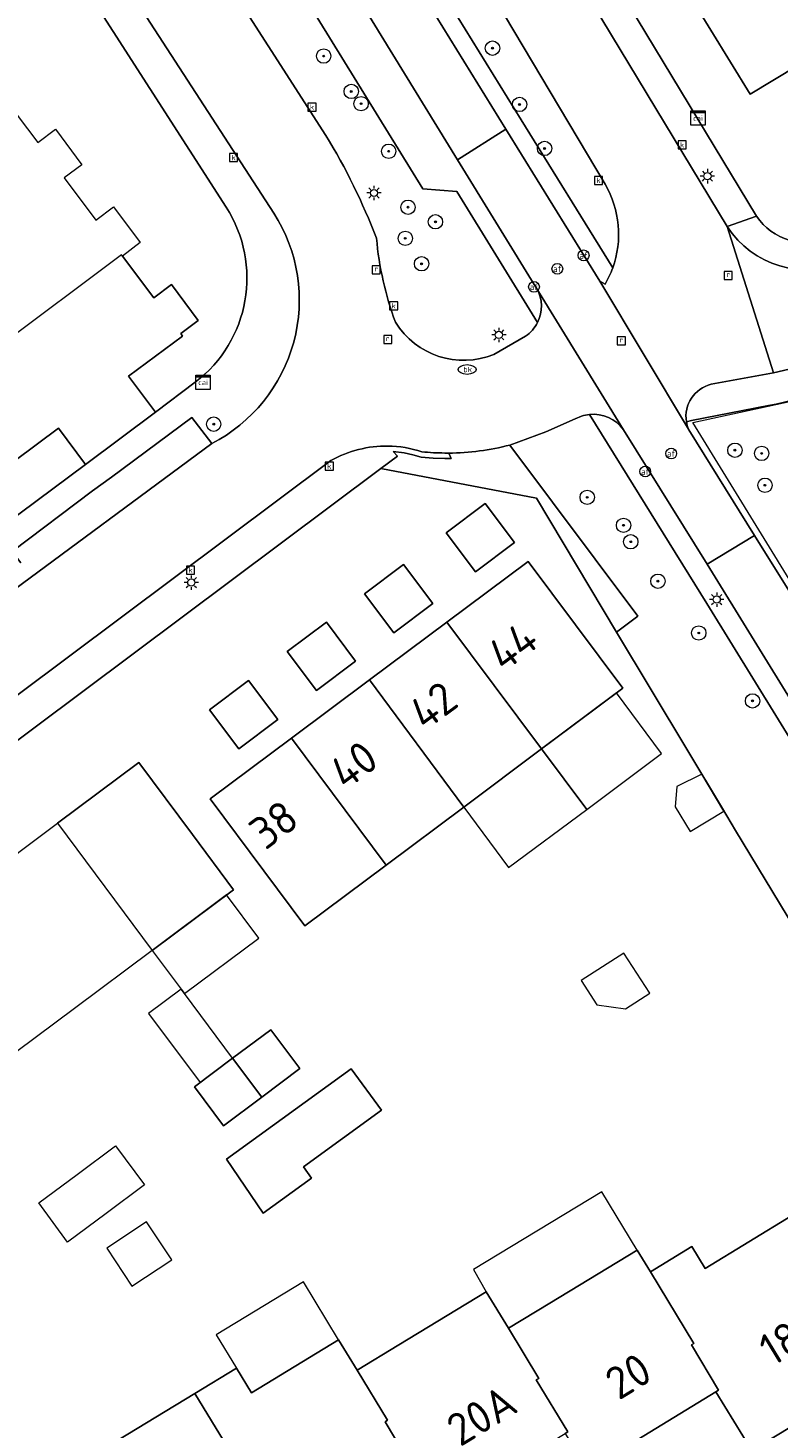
# Model space of a CAD drawing. Header units: metres. Extents: x 168032 to 180145, y 382923 to 399665.
# Tile 100 of 256: x 177502 to 177543, y 387598 to 387676. Entities that reach past the tile are written whole.
import ezdxf
from ezdxf.enums import TextEntityAlignment as Align

# ---------------------------------------------------------------- set-up
doc = ezdxf.new("R2010")
doc.units = ezdxf.units.M
doc.layers.get('0').update_dxf_attribs({"color": 8, "lineweight": 18})
for name, color, linetype, lineweight in [('B-WE-GR-BEPLANTING_CULTUUR_BOSPLANTSOEN-GV', 8, 'Continuous', 18), ('B-WE-GR-BEPLANTING_CULTUUR_HEESTERS-GV', 8, 'Continuous', 18), ('B-WE-GR-BOOM-S', 8, 'Continuous', 18), ('B-WE-IE-TERREINAFSCHEIDING_KUNSTMATIG_HEKWERK-G', 8, 'IE-TERREINAFSCHEIDING-KUNSTMATIG', 18), ('B-WE-KL-DATA-S', 8, 'Continuous', 18), ('B-WE-KL-ET_LS_OV_LICHTMAST-S', 8, 'Continuous', 18), ('B-WE-KL-WATER-S', 8, 'Continuous', 18), ('B-WE-OG-BEBOUWING-GV', 8, 'Continuous', 18), ('B-WE-OG-BEBOUWING-T18', 8, 'Continuous', 18), ('B-WE-OG-BEBOUWING_LUIFEL-GV', 8, 'Continuous', 18), ('B-WE-OG-BEBOUWING_SCHUUR-GV', 8, 'Continuous', 18), ('B-WE-OG-TERREIN_CULTUURSCHEIDING-GV', 8, 'Continuous', 18), ('B-WE-OG-TERREIN_ERF-GV', 8, 'Continuous', 18), ('B-WE-RI-GWA_KOLK-S', 8, 'Continuous', 18), ('B-WE-RI-GWA_RIOOLPUT-S', 8, 'Continuous', 18), ('B-WE-VH-VERHARDING_ASFALT-GV', 8, 'Continuous', 18), ('B-WE-VH-VERHARDING_BETONSTRAATSTEEN-GV', 8, 'Continuous', 18), ('B-WE-VH-VERHARDING_TEGEL-GV', 8, 'Continuous', 18), ('B-WE-VW-AFSLUITPAAL-S', 8, 'Continuous', 18)]:
    doc.layers.add(name, color=color, linetype=linetype, lineweight=lineweight)
doc.styles.add('NLCS-ISO', font='NLCS-ISO.ttf')
doc.styles.add('NLCS-ISO-M200-T18', font='NLCS-ISO.ttf', dxfattribs={"height": 0.36})
doc.linetypes.add('IE-TERREINAFSCHEIDING-KUNSTMATIG', pattern='A,4,[82,NLCS.SHX,S=0.75,R=90,X=0,Y=0],4,-2', length=10)

# ---------------------------------------------------------------- blocks, each defined once
blk = doc.blocks.new('SKL-DATA_SIGNAAL_CAIKAST-SO')
at = {"color": 0, "linetype": 'ByBlock', "lineweight": 18}
for points in [[(-2, 2), (2, 2), (2, 1.68), (-2, 1.68)], [(-2, 1.52), (2, 1.52), (2, -2), (-2, -2)]]:
    blk.add_lwpolyline(points, close=True, dxfattribs=at)
at = {"color": 0, "linetype": 'ByBlock', "lineweight": 18, "style": 'NLCS-ISO'}
blk.add_text('cai', height=1.5, dxfattribs=at).set_placement((0, 0), align=Align.MIDDLE_CENTER)
blk = doc.blocks.new('SKL-ET_OV_LICHTMAST-SO')
at = {"color": 0, "linetype": 'ByBlock', "lineweight": 18}
for points in [[(-1.25, 0), (-2, 0)], [(-1.41, 1.41), (-0.88, 0.88)], [(0, 2), (0, 1.25)], [(0.88, 0.88), (1.41, 1.41)], [(2, 0), (1.25, 0)], [(-1.41, -1.41), (-0.88, -0.88)], [(0, -1.25), (0, -2)], [(0.88, -0.88), (1.41, -1.41)]]:
    blk.add_lwpolyline(points, dxfattribs=at)
blk.add_circle((0, 0), 1, dxfattribs=at)
blk = doc.blocks.new('SVW-AFSLUITPAAL-SO')
at = {"lineweight": 18}
blk.add_circle((0, 0), 1.5, dxfattribs=at)
at = {"lineweight": 18, "style": 'NLCS-ISO'}
blk.add_text('af', height=1.8, dxfattribs=at).set_placement((0, 0), align=Align.MIDDLE_CENTER)
blk = doc.blocks.new('SKL-WATER_BRANDKRAAN_BRANDPUT-SO')
at = {"color": 0, "linetype": 'ByBlock', "lineweight": 18}
blk.add_ellipse((0, 0), major_axis=(2.5, 0), ratio=0.54, dxfattribs=at)
at = {"color": 0, "linetype": 'ByBlock', "lineweight": 18, "style": 'NLCS-ISO'}
blk.add_text('bk', height=1.5, dxfattribs=at).set_placement((0.16, 0), align=Align.MIDDLE_CENTER)
blk = doc.blocks.new('SRI-KOLK-SO')
at = {"color": 0, "linetype": 'ByBlock', "lineweight": 18}
blk.add_lwpolyline([(-1.125, -1.125), (1.125, -1.125), (1.125, 1.125), (-1.125, 1.125)], close=True, dxfattribs=at)
at = {"color": 0, "linetype": 'ByBlock', "lineweight": 18, "style": 'NLCS-ISO'}
blk.add_text('k', height=1.5, dxfattribs=at).set_placement((0, 0), align=Align.MIDDLE_CENTER)
blk = doc.blocks.new('SRI-PUT_INSPECTIEPUT_RIOOLPUT-SO')
at = {"color": 0, "linetype": 'ByBlock', "lineweight": 18}
blk.add_lwpolyline([(-1.12, -1.12), (1.12, -1.12), (1.12, 1.12), (-1.12, 1.12)], close=True, dxfattribs=at)
at = {"color": 0, "linetype": 'ByBlock', "lineweight": 18, "style": 'NLCS-ISO'}
blk.add_text('r', height=1.5, dxfattribs=at).set_placement((0, 0.28), align=Align.MIDDLE_CENTER)
blk = doc.blocks.new('SGR-BOOM_01-SO')
at = {"linetype": 'ByBlock', "lineweight": 18}
h = blk.add_hatch(color=0, dxfattribs=at)
h.dxf.hatch_style = 1
edge = h.paths.add_edge_path()
edge.add_arc((0, 0), 0.25, 0, 360)
at = {"color": 0, "linetype": 'ByBlock', "lineweight": 18}
for radius in [2, 0.25]:
    blk.add_circle((0, 0), radius, dxfattribs=at)

msp = doc.modelspace()

# ---------------------------------------------------------------- linework, layer by layer
at = {"layer": 'B-WE-GR-BEPLANTING_CULTUUR_BOSPLANTSOEN-GV', "flags": 128}
for points in [[(177510.445, 387691.428), (177493.639, 387718.647), (177493.107, 387718.709), (177491.583, 387717.725), (177490.512, 387717.033), (177488.772, 387715.91), (177489.659, 387714.533), (177490.018, 387713.975), (177518.252, 387670.12)], [(177530.025, 387659.718), (177525.531, 387666.996), (177523.637, 387667.153), (177509.575, 387689.958), (177510.445, 387691.428)], [(177527.599, 387657.939), (177529.352, 387658.953)]]:
    msp.add_lwpolyline(points, dxfattribs=at)
at = {"layer": 'B-WE-GR-BEPLANTING_CULTUUR_BOSPLANTSOEN-GV'}
for points in [[(177518.252, 387670.12, -0.043725), (177521.062, 387664.401)], [(177521.062, 387664.401, 0.066916), (177522.114, 387659.733)], [(177522.114, 387659.733, 0.366869), (177527.599, 387657.939)], [(177529.352, 387658.953, 0.129351), (177530.025, 387659.718)]]:
    msp.add_lwpolyline(points, format="xyb", dxfattribs=at)
at = {"layer": 'B-WE-GR-BEPLANTING_CULTUUR_HEESTERS-GV', "flags": 128}
for points in [[(177532.472, 387654.511), (177532.111, 387654.349), (177530.489, 387653.624), (177528.485, 387652.899), (177535.592, 387643.385), (177534.406, 387642.5), (177540.307, 387632.676), (177541.038, 387631.459), (177551.368, 387614.411), (177557.701, 387603.96), (177561.841, 387597.09), (177564.139, 387598.258), (177564.737, 387598.562), (177566.049, 387599.394), (177561.564, 387606.938), (177551.102, 387625.167), (177539.449, 387644.078)], [(177539.449, 387644.078), (177532.908, 387654.601)], [(177525.078, 387652.453), (177525.217, 387652.155), (177524.863, 387652.154), (177524.208, 387652.174), (177523.553, 387652.229), (177523.079, 387652.359), (177522.604, 387652.46), (177521.984, 387652.531), (177522.222, 387652.273), (177521.311, 387651.592), (177529.96, 387649.946), (177534.406, 387642.5), (177535.592, 387643.385), (177528.485, 387652.899)]]:
    msp.add_lwpolyline(points, dxfattribs=at)
at = {"layer": 'B-WE-GR-BEPLANTING_CULTUUR_HEESTERS-GV'}
for points in [[(177532.908, 387654.601, 0.052124), (177532.472, 387654.511)], [(177528.485, 387652.899, -0.062761), (177525.078, 387652.453)]]:
    msp.add_lwpolyline(points, format="xyb", dxfattribs=at)
at = {"layer": 'B-WE-IE-TERREINAFSCHEIDING_KUNSTMATIG_HEKWERK-G', "flags": 128}
msp.add_lwpolyline([(177551.956, 387632.528), (177538.664, 387654.147), (177544.395, 387655.394), (177546.881, 387655.976), (177548.618, 387655.216)], dxfattribs=at)
at = {"layer": 'B-WE-OG-BEBOUWING-GV', "flags": 128}
for points in [[(177546.492, 387681.574), (177542.843, 387679.522), (177541.823, 387679.761), (177541.243, 387679.407), (177538.572, 387677.775), (177541.845, 387672.418), (177544.466, 387673.997), (177547.668, 387668.729), (177552.536, 387671.696), (177547.836, 387679.35)], [(177506.926, 387663.412), (177506.88, 387663.48), (177499.98, 387658.33), (177497.605, 387656.547), (177497.97, 387656.057), (177500.956, 387652.046), (177503.37, 387653.843), (177504.875, 387651.822), (177508.765, 387654.718), (177507.273, 387656.723), (177510.273, 387658.956), (177510.169, 387659.096), (177511.148, 387659.829), (177509.658, 387661.82), (177508.672, 387661.081)], [(177527.107, 387649.638), (177524.941, 387648.01), (177526.57, 387645.843), (177528.735, 387647.47)], [(177520.393, 387644.625), (177522.019, 387642.453), (177524.192, 387644.08), (177522.571, 387646.247)], [(177524.97, 387643.041), (177530.242, 387635.998), (177530.808, 387636.421), (177534.766, 387639.376), (177529.502, 387646.426)], [(177516.099, 387641.41), (177517.722, 387639.24), (177519.902, 387640.87), (177518.279, 387643.04)], [(177524.97, 387643.041), (177520.672, 387639.832), (177525.921, 387632.765), (177530.242, 387635.998)], [(177511.77, 387638.17), (177513.401, 387636.007), (177515.564, 387637.64), (177513.933, 387639.803)], [(177520.672, 387639.832), (177516.34, 387636.597), (177521.6, 387629.532), (177525.921, 387632.765)], [(177516.34, 387636.597), (177511.812, 387633.216), (177514.802, 387629.211), (177517.08, 387626.15), (177521.6, 387629.532)], [(177510.83, 387631.232), (177507.835, 387635.243), (177503.307, 387631.861), (177508.585, 387624.795), (177513.11, 387628.17)], [(177513.06, 387618.794), (177514.674, 387616.63), (177516.8, 387618.22), (177515.18, 387620.38)], [(177513.06, 387618.794), (177510.93, 387617.2), (177512.55, 387615.04), (177514.674, 387616.63)], [(177514.761, 387610.183), (177517.444, 387612.129), (177516.994, 387612.749), (177521.337, 387615.899), (177519.661, 387618.211), (177512.719, 387613.177)], [(177544.2, 387610.06), (177539.34, 387607.11), (177538.613, 387608.316), (177536.304, 387606.91), (177538.72, 387602.93), (177538.58, 387602.85), (177540.08, 387600.34), (177539.941, 387600.25), (177541.941, 387596.97), (177544.761, 387598.68), (177544.241, 387599.54), (177548.601, 387602.19), (177548.73, 387602.27), (177547.42, 387604.45), (177547.55, 387604.53)], [(177536.304, 387606.91), (177535.57, 387608.12), (177530.7, 387605.17), (177528.401, 387603.778), (177530.09, 387600.99), (177529.95, 387600.91), (177531.7, 387598.01), (177531.551, 387597.92), (177533.311, 387595.03), (177536.121, 387596.74), (177535.601, 387597.6), (177539.941, 387600.25), (177540.08, 387600.34), (177538.58, 387602.85), (177538.72, 387602.93)], [(177528.401, 387603.778), (177527.17, 387605.81), (177522.31, 387602.86), (177519.979, 387601.445), (177521.67, 387598.66), (177521.54, 387598.58), (177523.46, 387595.37), (177523.331, 387595.29), (177524.901, 387592.72), (177527.711, 387594.42), (177527.191, 387595.27), (177531.551, 387597.92), (177531.7, 387598.01), (177529.95, 387600.91), (177530.09, 387600.99)], [(177519.979, 387601.445), (177518.95, 387603.14), (177514.1, 387600.19), (177513.271, 387601.55), (177510.96, 387600.15), (177513.47, 387596.02), (177513.33, 387595.94), (177515.46, 387592.35), (177515.331, 387592.27), (177516.681, 387590.05), (177519.501, 387591.77), (177518.981, 387592.63), (177523.331, 387595.29), (177523.46, 387595.37), (177521.54, 387598.58), (177521.67, 387598.66)], [(177510.96, 387600.15), (177506.09, 387597.2), (177503.776, 387595.798), (177505.48, 387593.01), (177505.36, 387592.94), (177508.19, 387588.16), (177508.061, 387588.08), (177508.681, 387587.06), (177511.501, 387588.77), (177510.981, 387589.62), (177515.331, 387592.27), (177515.46, 387592.35), (177513.33, 387595.94), (177513.47, 387596.02)]]:
    msp.add_lwpolyline(points, close=True, dxfattribs=at)
at = {"layer": 'B-WE-OG-BEBOUWING_LUIFEL-GV', "flags": 128}
for points in [[(177534.408, 387639.11), (177530.242, 387635.998), (177532.758, 387632.635), (177536.921, 387635.744)], [(177530.242, 387635.998), (177525.921, 387632.765), (177528.414, 387629.409), (177532.758, 387632.635)], [(177514.507, 387625.469), (177512.714, 387627.874), (177508.585, 387624.795), (177510.193, 387622.639), (177510.379, 387622.39)], [(177510.379, 387622.39), (177510.193, 387622.639), (177508.383, 387621.289), (177511.259, 387617.446), (177513.06, 387618.794)], [(177535.57, 387608.12), (177533.599, 387611.369), (177526.461, 387607.039), (177527.17, 387605.81), (177528.401, 387603.778)], [(177518.95, 387603.14), (177516.992, 387606.365), (177512.138, 387603.408), (177513.271, 387601.55), (177514.1, 387600.19)]]:
    msp.add_lwpolyline(points, close=True, dxfattribs=at)
at = {"layer": 'B-WE-OG-BEBOUWING_SCHUUR-GV', "flags": 128}
for points in [[(177539.158, 387634.589), (177537.763, 387633.902), (177537.684, 387632.771), (177538.508, 387631.399), (177540.393, 387632.532)], [(177533.319, 387621.771), (177534.923, 387621.539), (177536.266, 387622.408), (177534.823, 387624.645), (177532.455, 387623.118)], [(177508.275, 387609.691), (177506.065, 387608.226), (177507.457, 387606.125), (177509.668, 387607.591)]]:
    msp.add_lwpolyline(points, close=True, dxfattribs=at)
at = {"layer": 'B-WE-OG-TERREIN_CULTUURSCHEIDING-GV', "flags": 128}
for points in [[(177500.015, 387710.36), (177495.138, 387718.471), (177493.639, 387718.647), (177510.445, 387691.428), (177509.575, 387689.958), (177523.637, 387667.153), (177525.531, 387666.996), (177530.025, 387659.718)], [(177505.896, 387715.9), (177502.624, 387713.874), (177529.107, 387670.994), (177534.202, 387662.746)], [(177502.624, 387713.874), (177501.775, 387713.348), (177528.257, 387670.47), (177533.484, 387662.007), (177533.781, 387661.852)], [(177534.202, 387662.746), (177529.107, 387670.994), (177502.624, 387713.874)], [(177529.981, 387661.589), (177525.57, 387668.768), (177500.015, 387710.36)], [(177533.776, 387667.4), (177509.477, 387708.222)], [(177544.69, 387655.508), (177543.306, 387655.176), (177542.869, 387655.091), (177538.595, 387654.256), (177538.3, 387654.198)], [(177538.418, 387653.778), (177538.424, 387653.763), (177538.43, 387653.748), (177542.099, 387647.868), (177552.104, 387631.834), (177555.78, 387633.834), (177556.731, 387634.351), (177544.69, 387655.508)], [(177532.908, 387654.601), (177539.449, 387644.078), (177551.102, 387625.167), (177561.564, 387606.938), (177566.049, 387599.394), (177567.021, 387600.01), (177562.561, 387607.51), (177552.081, 387625.77), (177539.456, 387646.267)], [(177539.456, 387646.267), (177534.8, 387653.75)]]:
    msp.add_lwpolyline(points, dxfattribs=at)
at = {"layer": 'B-WE-OG-TERREIN_CULTUURSCHEIDING-GV'}
for points in [[(177534.202, 387662.746, 0.223978), (177533.776, 387667.4)], [(177533.781, 387661.852, 0.045298), (177534.202, 387662.746)], [(177530.025, 387659.718, 0.247864), (177529.981, 387661.589)], [(177534.8, 387653.75, 0.26534), (177532.908, 387654.601)], [(177538.3, 387654.198, 0.066749), (177538.418, 387653.778)]]:
    msp.add_lwpolyline(points, format="xyb", dxfattribs=at)
at = {"layer": 'B-WE-OG-TERREIN_ERF-GV', "flags": 128}
for points in [[(177515.767, 387709.36), (177542.205, 387665.632)], [(177512.697, 387666.13), (177500.11, 387685.693)], [(177554.191, 387679.931), (177557.404, 387674.663), (177552.536, 387671.696), (177547.668, 387668.729), (177544.466, 387673.997), (177541.845, 387672.418), (177538.572, 387677.775)], [(177500.449, 387672.079), (177502.212, 387669.721), (177503.198, 387670.459), (177504.67, 387668.491), (177503.682, 387667.751), (177505.44, 387665.4), (177506.433, 387666.143), (177507.92, 387664.155), (177506.926, 387663.412), (177508.672, 387661.081), (177509.658, 387661.82), (177511.148, 387659.829), (177510.169, 387659.096), (177510.273, 387658.956), (177507.273, 387656.723), (177508.765, 387654.718), (177510.979, 387656.388)], [(177496.646, 387645.698), (177504.875, 387651.822), (177503.37, 387653.843), (177500.956, 387652.046)], [(177506.09, 387597.2), (177510.96, 387600.15), (177513.271, 387601.55), (177514.1, 387600.19), (177518.95, 387603.14), (177519.979, 387601.445), (177522.31, 387602.86), (177527.17, 387605.81), (177528.401, 387603.778), (177530.7, 387605.17), (177535.57, 387608.12), (177536.304, 387606.91), (177538.613, 387608.316), (177539.34, 387607.11), (177544.2, 387610.06), (177551.368, 387614.411), (177541.038, 387631.459), (177540.307, 387632.676), (177534.406, 387642.5), (177529.96, 387649.946), (177521.311, 387651.592), (177482.671, 387622.71)], [(177561.841, 387597.09), (177557.701, 387603.96), (177553.091, 387601.16), (177553.611, 387600.31), (177550.781, 387598.6), (177548.601, 387602.19), (177544.241, 387599.54), (177544.761, 387598.68), (177541.941, 387596.97), (177539.941, 387600.25), (177535.601, 387597.6)]]:
    msp.add_lwpolyline(points, dxfattribs=at)
at = {"layer": 'B-WE-OG-TERREIN_ERF-GV'}
for points in [[(177510.979, 387656.388, 0.391199), (177512.697, 387666.13)], [(177542.205, 387665.632, 0.364601), (177546.273, 387664.449)]]:
    msp.add_lwpolyline(points, format="xyb", dxfattribs=at)
at = {"layer": 'B-WE-OG-TERREIN_ERF-GV', "flags": 128}
for points in [[(177524.941, 387648.01), (177527.107, 387649.638), (177528.735, 387647.47), (177526.57, 387645.843)], [(177521.6, 387629.532), (177517.08, 387626.15), (177514.802, 387629.211), (177511.812, 387633.216), (177516.34, 387636.597), (177520.672, 387639.832), (177524.97, 387643.041), (177529.502, 387646.426), (177534.766, 387639.376), (177530.808, 387636.421), (177530.242, 387635.998), (177525.921, 387632.765)], [(177520.393, 387644.625), (177522.571, 387646.247), (177524.192, 387644.08), (177522.019, 387642.453)], [(177517.722, 387639.24), (177516.099, 387641.41), (177518.279, 387643.04), (177519.902, 387640.87)], [(177513.401, 387636.007), (177511.77, 387638.17), (177513.933, 387639.803), (177515.564, 387637.64)], [(177495.61, 387615.117), (177491.278, 387611.886), (177490.761, 387611.5), (177486.741, 387608.501), (177486.488, 387608.84), (177481.475, 387615.552), (177486.002, 387618.934), (177490.32, 387622.159), (177494.655, 387625.398), (177498.981, 387628.629), (177503.307, 387631.861), (177507.835, 387635.243), (177510.83, 387631.232), (177513.11, 387628.17), (177508.585, 387624.795), (177504.261, 387621.569), (177499.944, 387618.349)], [(177510.93, 387617.2), (177513.06, 387618.794), (177515.18, 387620.38), (177516.8, 387618.22), (177514.674, 387616.63), (177512.55, 387615.04)], [(177512.719, 387613.177), (177519.661, 387618.211), (177521.337, 387615.899), (177516.994, 387612.749), (177517.444, 387612.129), (177514.761, 387610.183)], [(177502.27, 387610.76), (177504.405, 387612.336), (177506.55, 387613.92), (177508.16, 387611.75), (177506.02, 387610.16), (177503.88, 387608.57)]]:
    msp.add_lwpolyline(points, close=True, dxfattribs=at)
at = {"layer": 'B-WE-VH-VERHARDING_ASFALT-GV', "flags": 128}
for points in [[(177501.775, 387713.348), (177500.161, 387715.962), (177499.98, 387716.255), (177482.693, 387745.031), (177477.89, 387753.025), (177475.15, 387751.715), (177492.523, 387722.821), (177491.514, 387721.307), (177492.031, 387720.51), (177493.201, 387718.77), (177493.107, 387718.709), (177493.639, 387718.647), (177495.138, 387718.471), (177500.015, 387710.36), (177525.57, 387668.768), (177528.257, 387670.47)], [(177552.819, 387630.688), (177552.104, 387631.834), (177542.099, 387647.868), (177539.456, 387646.267), (177552.081, 387625.77), (177562.561, 387607.51), (177565.082, 387609.028), (177565.041, 387609.09), (177564.03, 387610.9), (177563.35, 387612.096), (177553.591, 387629.45)]]:
    msp.add_lwpolyline(points, close=True, dxfattribs=at)
at = {"layer": 'B-WE-VH-VERHARDING_BETONSTRAATSTEEN-GV', "flags": 128}
for points in [[(177518.252, 387670.12), (177490.018, 387713.975), (177485.82, 387711.255), (177515.352, 387665.8)], [(177539.68, 387656.276), (177543.142, 387656.908), (177540.579, 387665.055), (177514.241, 387708.621)], [(177509.477, 387708.222), (177533.776, 387667.4)], [(177540.579, 387665.055), (177543.142, 387656.908), (177546.941, 387657.804), (177547.519, 387657.634), (177549.231, 387658.285), (177551.864, 387659.792)], [(177533.781, 387661.852), (177533.484, 387662.007), (177538.418, 387653.778)], [(177534.8, 387653.75), (177529.981, 387661.589)], [(177529.352, 387658.953), (177527.599, 387657.939)], [(177511.896, 387652.982), (177510.784, 387654.432), (177506.318, 387651.114), (177505.271, 387650.343), (177500.786, 387646.977), (177501.269, 387646.339)], [(177528.485, 387652.899), (177530.489, 387653.624), (177532.111, 387654.349), (177532.472, 387654.511)], [(177511.896, 387652.982), (177500, 387644.202), (177478.82, 387628.195), (177476.03, 387625.525), (177472.992, 387621.924), (177472.715, 387621.595), (177471.765, 387620.84), (177470.7, 387620.375), (177469.505, 387620.14), (177468.17, 387620.165), (177465.212, 387620.61), (177464.387, 387615.682), (177468.632, 387615.016)], [(177472.992, 387621.924), (177476.03, 387625.525), (177478.82, 387628.195), (177500, 387644.202), (177511.896, 387652.982)], [(177524.866, 387652.454), (177524.972, 387652.453), (177525.078, 387652.453)], [(177480.698, 387623.74), (177518.53, 387652.04)]]:
    msp.add_lwpolyline(points, dxfattribs=at)
at = {"layer": 'B-WE-VH-VERHARDING_BETONSTRAATSTEEN-GV'}
for points in [[(177521.062, 387664.401, 0.043725), (177518.252, 387670.12)], [(177533.776, 387667.4, -0.223978), (177534.202, 387662.746)], [(177515.352, 387665.8, -0.442041), (177511.896, 387652.982)], [(177547.129, 387663.124, -0.374538), (177540.579, 387665.055)], [(177522.114, 387659.733, -0.066916), (177521.062, 387664.401)], [(177534.202, 387662.746, -0.045298), (177533.781, 387661.852)], [(177529.981, 387661.589, -0.247864), (177530.025, 387659.718)], [(177527.599, 387657.939, -0.366869), (177522.114, 387659.733)], [(177530.025, 387659.718, -0.129351), (177529.352, 387658.953)], [(177538.3, 387654.198, -0.388372), (177539.68, 387656.276)], [(177532.472, 387654.511, -0.052124), (177532.908, 387654.601)], [(177532.908, 387654.601, -0.26534), (177534.8, 387653.75)], [(177538.418, 387653.778, -0.066749), (177538.3, 387654.198)], [(177518.53, 387652.04, -0.131172), (177521.697, 387652.843)], [(177521.697, 387652.843, -0.075107), (177523.586, 387652.527)], [(177523.586, 387652.527, 0.025786), (177524.866, 387652.454)], [(177525.078, 387652.453, 0.062761), (177528.485, 387652.899)]]:
    msp.add_lwpolyline(points, format="xyb", dxfattribs=at)
at = {"layer": 'B-WE-VH-VERHARDING_TEGEL-GV', "flags": 128}
for points in [[(177515.352, 387665.8), (177485.82, 387711.255), (177485.467, 387711.798), (177484.587, 387713.153), (177482.961, 387712.06), (177499.352, 387686.858), (177500.11, 387685.693), (177512.697, 387666.13)], [(177514.241, 387708.621), (177540.579, 387665.055), (177542.205, 387665.632), (177515.767, 387709.36)], [(177629.086, 387674.922), (177627.38, 387675.037), (177626.934, 387674.842), (177625.013, 387673.38), (177618.619, 387673.702), (177611.564, 387673.746), (177605.586, 387673.523), (177599.967, 387672.995), (177594.617, 387672.303), (177591.269, 387671.763), (177586.117, 387670.708), (177580.98, 387669.539), (177572.328, 387666.841), (177566.389, 387664.767), (177561.735, 387662.81), (177556.28, 387660.315), (177549.642, 387656.726), (177547.519, 387657.634), (177546.941, 387657.804), (177543.142, 387656.908), (177539.68, 387656.276)], [(177542.205, 387665.632), (177540.579, 387665.055)], [(177538.3, 387654.198), (177538.595, 387654.256), (177542.869, 387655.091), (177543.306, 387655.176), (177544.69, 387655.508), (177546.988, 387656.059), (177548.71, 387655.253), (177551.111, 387655.562), (177554.004, 387657.188)], [(177510.979, 387656.388), (177508.765, 387654.718), (177504.875, 387651.822), (177496.646, 387645.698), (177493.461, 387643.328), (177493.163, 387643.104), (177492.464, 387642.58), (177469.641, 387625.48), (177466.04, 387624.35), (177465.611, 387622.992), (177466.255, 387622.957), (177473.542, 387625.294), (177474.137, 387626.127), (177474.759, 387626.885), (177475.428, 387627.67), (177476.122, 387628.376), (177477.647, 387629.714), (177477.884, 387629.89), (177478.355, 387629.214)], [(177501.269, 387646.339), (177500.786, 387646.977), (177505.271, 387650.343), (177506.318, 387651.114), (177510.784, 387654.432), (177511.896, 387652.982)], [(177482.671, 387622.71), (177521.311, 387651.592), (177522.222, 387652.273), (177521.984, 387652.531), (177522.604, 387652.46), (177523.079, 387652.359), (177523.553, 387652.229), (177524.208, 387652.174), (177524.863, 387652.154), (177525.217, 387652.155), (177525.078, 387652.453), (177524.972, 387652.453), (177524.866, 387652.454)], [(177518.53, 387652.04), (177480.698, 387623.74)]]:
    msp.add_lwpolyline(points, dxfattribs=at)
msp.add_lwpolyline([(177533.484, 387662.007), (177528.257, 387670.47), (177525.57, 387668.768), (177529.981, 387661.589), (177534.8, 387653.75), (177539.456, 387646.267), (177542.099, 387647.868), (177538.43, 387653.748), (177538.424, 387653.763), (177538.418, 387653.778)], close=True, dxfattribs=at)
at = {"layer": 'B-WE-VH-VERHARDING_TEGEL-GV'}
for points in [[(177512.697, 387666.13, -0.391199), (177510.979, 387656.388)], [(177511.896, 387652.982, 0.442041), (177515.352, 387665.8)], [(177546.273, 387664.449, -0.364601), (177542.205, 387665.632)], [(177540.579, 387665.055, 0.374538), (177547.129, 387663.124)], [(177539.68, 387656.276, 0.388372), (177538.3, 387654.198)], [(177521.697, 387652.843, 0.131172), (177518.53, 387652.04)], [(177523.586, 387652.527, 0.075107), (177521.697, 387652.843)], [(177524.866, 387652.454, -0.025786), (177523.586, 387652.527)]]:
    msp.add_lwpolyline(points, format="xyb", dxfattribs=at)

# ---------------------------------------------------------------- block references
at = {"layer": 'B-WE-GR-BOOM-S', "xscale": 0.2, "yscale": 0.2, "zscale": 0.2}
for p in [(177518.123, 387674.531), (177527.515, 387674.971), (177519.658, 387672.563), (177520.204, 387671.884), (177529.021, 387671.84), (177521.74, 387669.237), (177530.413, 387669.393), (177522.816, 387666.125), (177524.341, 387665.314), (177522.664, 387664.394), (177523.571, 387662.98), (177512.005, 387654.059), (177541.004, 387652.61), (177542.491, 387652.433), (177542.674, 387650.661), (177532.786, 387649.991), (177534.805, 387648.435), (177535.205, 387647.519), (177536.719, 387645.326), (177538.989, 387642.445), (177541.982, 387638.669)]:
    msp.add_blockref('SGR-BOOM_01-SO', p, dxfattribs=at)
at = {"layer": 'B-WE-KL-DATA-S', "xscale": 0.2, "yscale": 0.2, "zscale": 0.2}
for p in [(177538.947, 387671.082), (177511.416, 387656.383)]:
    msp.add_blockref('SKL-DATA_SIGNAAL_CAIKAST-SO', p, dxfattribs=at)
at = {"layer": 'B-WE-KL-ET_LS_OV_LICHTMAST-S', "xscale": 0.2, "yscale": 0.2, "zscale": 0.2}
for p in [(177539.474, 387667.852), (177520.922, 387666.917), (177527.87, 387659.025), (177510.759, 387645.25), (177539.99, 387644.306)]:
    msp.add_blockref('SKL-ET_OV_LICHTMAST-SO', p, dxfattribs=at)
at = {"layer": 'B-WE-KL-WATER-S', "xscale": 0.2, "yscale": 0.2, "zscale": 0.2}
msp.add_blockref('SKL-WATER_BRANDKRAAN_BRANDPUT-SO', (177526.101, 387657.1), dxfattribs=at)
at = {"layer": 'B-WE-RI-GWA_KOLK-S', "xscale": 0.2, "yscale": 0.2, "zscale": 0.2}
for p in [(177517.475, 387671.696), (177538.064, 387669.59), (177513.109, 387668.885), (177533.415, 387667.615), (177522.015, 387660.641), (177518.437, 387651.72), (177510.717, 387645.946)]:
    msp.add_blockref('SRI-KOLK-SO', p, dxfattribs=at)
at = {"layer": 'B-WE-RI-GWA_RIOOLPUT-S', "xscale": 0.2, "yscale": 0.2, "zscale": 0.2}
for p in [(177521.05, 387662.645), (177540.634, 387662.327), (177521.686, 387658.773), (177534.683, 387658.698)]:
    msp.add_blockref('SRI-PUT_INSPECTIEPUT_RIOOLPUT-SO', p, dxfattribs=at)
at = {"layer": 'B-WE-VW-AFSLUITPAAL-S', "xscale": 0.2, "yscale": 0.2, "zscale": 0.2}
for p in [(177532.585, 387663.446), (177531.124, 387662.7), (177529.823, 387661.694), (177537.457, 387652.426), (177536.014, 387651.426)]:
    msp.add_blockref('SVW-AFSLUITPAAL-SO', p, dxfattribs=at)

# ---------------------------------------------------------------- texts
at = {"layer": 'B-WE-OG-BEBOUWING-T18', "style": 'NLCS-ISO-M200-T18'}
for s, rotation, p in [('44', 36.7, (177528.631, 387641.72)), ('42', 36.7, (177524.209, 387638.418)), ('40', 36.7, (177519.786, 387635.115)), ('38', 36.7, (177515.343, 387631.797)), ('18A', 31.3, (177544.202, 387603.35)), ('20', 31.4, (177535.072, 387601.119)), ('20A', 31.3, (177526.912, 387598.934))]:
    msp.add_text(s, height=1.8, rotation=rotation, dxfattribs=at).set_placement(p, align=Align.MIDDLE)

doc.saveas('drawing.dxf')
